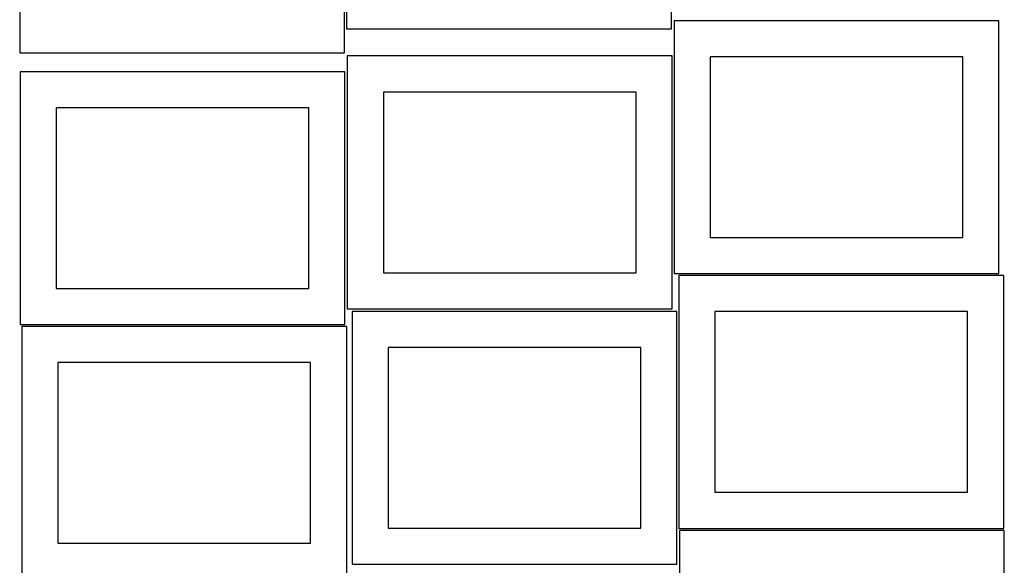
# Model space of a CAD drawing. Header units: millimetres. Extents: x 7 to 1243, y 7 to 1667.
# Tile 4 of 10: x 7 to 825, y 399 to 852. Entities that reach past the tile are written whole.
import ezdxf

# ---------------------------------------------------------------- set-up
doc = ezdxf.new("R2010")
doc.units = ezdxf.units.MM
doc.layers.add('CUT', color=7, linetype='CONTINUOUS', true_color=0x000000)

msp = doc.modelspace()

# ---------------------------------------------------------------- linework, layer by layer
at = {"layer": 'CUT'}
for p, q in [((278.310327, 1054.558388), (278.310327, 844.558388)), ((548.310327, 844.558388), (548.310327, 1054.558388)), ((6.668542, 1034.685585), (6.668542, 824.685585)), ((276.668542, 824.685585), (276.668542, 1034.685585)), ((820.624475, 851.226845), (550.624475, 851.226845)), ((550.624475, 851.226845), (550.624475, 641.226845)), ((820.624475, 641.226845), (820.624475, 851.226845)), ((278.310327, 844.558388), (548.310327, 844.558388)), ((6.668542, 824.685585), (276.668542, 824.685585)), ((548.961023, 822.023476), (278.961023, 822.023476)), ((278.961023, 822.023476), (278.961023, 612.023476)), ((548.961023, 612.023476), (548.961023, 822.023476)), ((790.624475, 821.226845), (580.624475, 821.226845)), ((580.624475, 821.226845), (580.624475, 671.226845)), ((790.624475, 671.226845), (790.624475, 821.226845)), ((276.979578, 808.923378), (6.979578, 808.923378)), ((6.979578, 808.923378), (6.979578, 598.923378)), ((276.979578, 598.923378), (276.979578, 808.923378)), ((518.961023, 792.023476), (308.961023, 792.023476)), ((308.961023, 792.023476), (308.961023, 642.023476)), ((518.961023, 642.023476), (518.961023, 792.023476)), ((246.979578, 778.923378), (36.979578, 778.923378)), ((36.979578, 778.923378), (36.979578, 628.923378)), ((246.979578, 628.923378), (246.979578, 778.923378)), ((580.624475, 671.226845), (790.624475, 671.226845)), ((308.961023, 642.023476), (518.961023, 642.023476)), ((550.624475, 641.226845), (820.624475, 641.226845)), ((824.562219, 639.707069), (554.562219, 639.707069)), ((554.562219, 639.707069), (554.562219, 429.707069)), ((824.562219, 429.707069), (824.562219, 639.707069)), ((36.979578, 628.923378), (246.979578, 628.923378)), ((278.961023, 612.023476), (548.961023, 612.023476)), ((552.96206, 609.868935), (282.96206, 609.868935)), ((282.96206, 609.868935), (282.96206, 399.868935)), ((552.96206, 399.868935), (552.96206, 609.868935)), ((794.562219, 609.707069), (584.562219, 609.707069)), ((584.562219, 609.707069), (584.562219, 459.707069)), ((794.562219, 459.707069), (794.562219, 609.707069)), ((6.979578, 598.923378), (276.979578, 598.923378)), ((278.484588, 597.322052), (8.484588, 597.322052)), ((8.484588, 597.322052), (8.484588, 387.322052)), ((278.484588, 387.322052), (278.484588, 597.322052)), ((522.96206, 579.868935), (312.96206, 579.868935)), ((312.96206, 579.868935), (312.96206, 429.868935)), ((522.96206, 429.868935), (522.96206, 579.868935)), ((248.484588, 567.322052), (38.484588, 567.322052)), ((38.484588, 567.322052), (38.484588, 417.322052)), ((248.484588, 417.322052), (248.484588, 567.322052)), ((584.562219, 459.707069), (794.562219, 459.707069)), ((312.96206, 429.868935), (522.96206, 429.868935)), ((554.562219, 429.707069), (824.562219, 429.707069)), ((825.070947, 428.060097), (555.070947, 428.060097)), ((555.070947, 428.060097), (555.070947, 218.060097)), ((825.070947, 218.060097), (825.070947, 428.060097)), ((38.484588, 417.322052), (248.484588, 417.322052)), ((282.96206, 399.868935), (552.96206, 399.868935))]:
    msp.add_line(p, q, dxfattribs=at)

doc.saveas('drawing.dxf')
